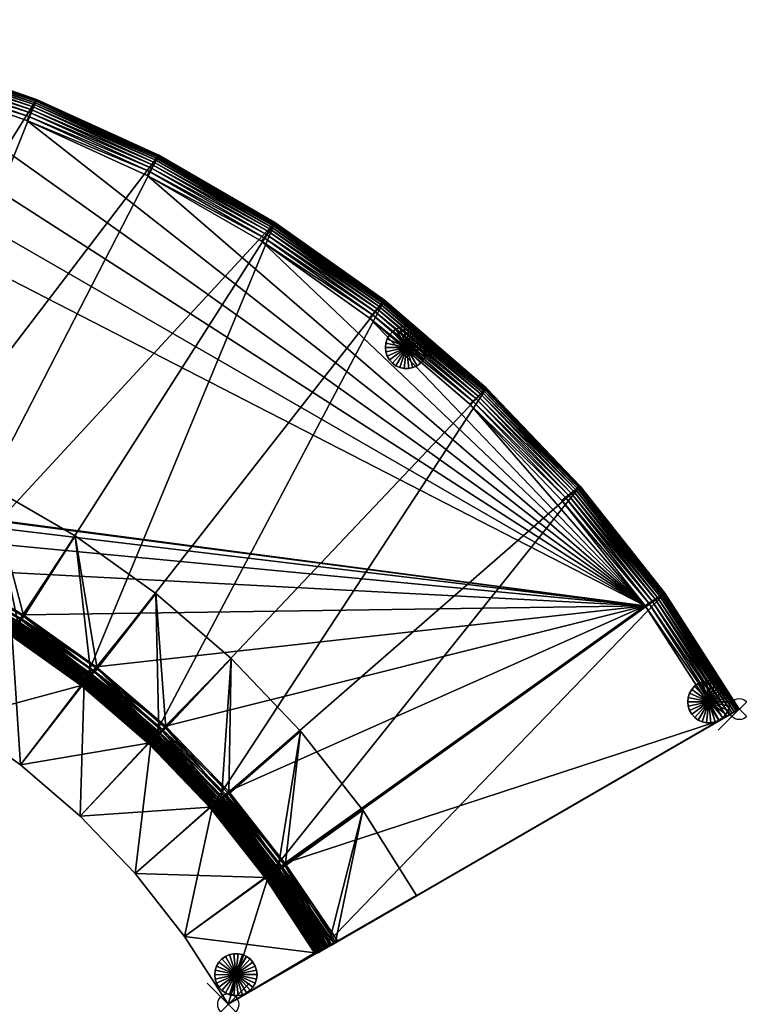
# Model space of a CAD drawing. Header units: inches. Extents: x 0 to 58.6, y -47.8 to 0.
# Tile 2 of 2: x 24.4 to 58.6, y -47.8 to -1.1. Entities that reach past the tile are written whole.
import ezdxf

# ---------------------------------------------------------------- set-up
doc = ezdxf.new("R2010")
doc.units = ezdxf.units.IN
doc.header["$MEASUREMENT"] = 0
doc.header["$PDMODE"] = 35
doc.header["$PDSIZE"] = 1
for name, color, linetype in [('A-FURN-3-NODE', 7, 'Continuous'), ('A-FURN-3-ST', 151, 'Continuous'), ('A-FURN-3-ST-BK', 151, 'Continuous'), ('A-FURN-3-ST-LG', 252, 'Continuous')]:
    doc.layers.add(name, color=color, linetype=linetype)

msp = doc.modelspace()

# ---------------------------------------------------------------- linework, layer by layer
at = {"layer": 'A-FURN-3-NODE'}
for p in [(58.556, -33.807, 0), (34.311, -47.813, 0)]:
    msp.add_point(p, dxfattribs=at)

# ---------------------------------------------------------------- meshes
at = {"layer": 'A-FURN-3-ST'}
mesh = msp.add_polyface(dxfattribs=at)
corners = [(36.526, -10.716, 1.447), (24.023, -30.281, 1.447), (20.393, -28.173, 1.447), (31.013, -7.533, 1.447), (16.599, -26.407, 1.447), (25.219, -4.88, 1.447), (12.627, -25.029, 1.447), (19.183, -2.778, 1.447), (8.539, -24.051, 1.447), (12.942, -1.249, 1.447), (19.183, -2.778, 12.079), (25.219, -4.88, 12.079), (54.09, -28.901, 14.579), (12.681, -2.318, 14.579), (6.377, -1.404, 14.579), (0, -1.101, 14.579), (4.36, -22.323, 14.579), (19.183, -2.778, 13.479), (25.219, -4.88, 13.479), (30.567, -8.305, 14.568), (24.848, -5.69, 14.568), (24.761, -5.88, 14.579), (30.661, -8.143, 14.535), (24.926, -5.52, 14.535), (30.743, -8, 14.48), (24.995, -5.37, 14.48), (30.815, -7.876, 14.403), (25.054, -5.24, 14.403), (30.875, -7.771, 14.304), (25.104, -5.13, 14.304), (18.821, -3.817, 14.579), (18.89, -3.619, 14.568), (18.951, -3.443, 14.535), (19.006, -3.287, 14.48), (19.053, -3.152, 14.403), (19.092, -3.038, 14.304), (19.179, -2.788, 13.688), (25.214, -4.89, 13.688), (19.168, -2.819, 13.875), (25.201, -4.92, 13.875), (19.15, -2.871, 14.04), (25.178, -4.97, 14.04), (19.125, -2.944, 14.183), (25.146, -5.04, 14.183)]
mesh.append_faces([[corners[k] for k in face] for face in [(12, 15, 16)]], dxfattribs={"vtx0": -1, "vtx1": -1, "vtx2": -1})
mesh.append_faces([[corners[k] for k in face] for face in [(0, 1, 2), (3, 2, 4), (5, 4, 6), (7, 6, 8), (12, 13, 14), (12, 14, 15)]], dxfattribs={"vtx0": -1, "vtx2": -1})
mesh.append_faces([[corners[k] for k in face] for face in [(5, 3, 4), (7, 5, 6), (9, 7, 8)]], dxfattribs={"vtx1": -1, "vtx2": -1})
mesh.append_faces([[corners[k] for k in face] for face in [(7, 10, 11), (11, 5, 7), (10, 17, 18), (18, 11, 10), (19, 20, 21), (22, 23, 20), (24, 25, 23), (26, 27, 25), (28, 29, 27), (30, 21, 20), (20, 31, 30), (31, 20, 23), (23, 32, 31), (32, 23, 25), (25, 33, 32), (33, 25, 27), (27, 34, 33), (34, 27, 29), (29, 35, 34), (18, 17, 36), (36, 37, 18), (37, 36, 38), (38, 39, 37), (39, 38, 40), (40, 41, 39), (41, 40, 42), (42, 43, 41), (43, 42, 35), (35, 29, 43)]], dxfattribs={"vtx2": -1})
mesh = msp.add_polyface(dxfattribs=at)
corners = [(41.721, -14.407, 1.447), (46.559, -18.583, 1.447), (30.606, -35.445, 1.447), (27.403, -32.703, 1.447), (36.526, -10.716, 1.447), (24.023, -30.281, 1.447), (31.013, -7.533, 1.447), (20.393, -28.173, 1.447), (36.526, -10.716, 12.079), (41.721, -14.407, 12.079), (54.09, -28.901, 14.579), (30.463, -8.486, 14.579), (24.761, -5.88, 14.579), (18.821, -3.817, 14.579), (12.681, -2.318, 14.579), (12.889, -23.96, 14.579), (16.961, -25.368, 14.579), (20.851, -27.173, 14.579), (24.573, -29.328, 14.579), (36.526, -10.716, 13.479), (41.721, -14.407, 13.479), (35.889, -11.613, 14.579), (41.002, -15.24, 14.579), (41.138, -15.082, 14.568), (36.01, -11.443, 14.568), (41.261, -14.94, 14.535), (36.118, -11.29, 14.535), (41.368, -14.815, 14.48), (36.214, -11.156, 14.48), (41.462, -14.707, 14.403), (36.296, -11.039, 14.403), (41.541, -14.615, 14.304), (36.367, -10.941, 14.304), (30.567, -8.305, 14.568), (30.661, -8.143, 14.535), (30.743, -8, 14.48), (36.519, -10.725, 13.688), (41.713, -14.415, 13.688), (36.5, -10.752, 13.875), (41.692, -14.44, 13.875), (36.468, -10.797, 14.04), (41.656, -14.482, 14.04), (36.424, -10.86, 14.183), (41.606, -14.54, 14.183)]
mesh.append_faces([[corners[k] for k in face] for face in [(0, 2, 3), (4, 3, 5), (10, 11, 12), (10, 12, 13), (10, 13, 14), (10, 15, 16), (10, 16, 17), (10, 17, 18)]], dxfattribs={"vtx0": -1, "vtx2": -1})
mesh.append_faces([[corners[k] for k in face] for face in [(0, 1, 2), (4, 0, 3), (6, 4, 7)]], dxfattribs={"vtx1": -1, "vtx2": -1})
mesh.append_faces([[corners[k] for k in face] for face in [(4, 8, 9), (9, 0, 4), (8, 19, 20), (21, 22, 23), (23, 24, 21), (24, 23, 25), (25, 26, 24), (26, 25, 27), (27, 28, 26), (28, 27, 29), (29, 30, 28), (30, 29, 31), (31, 32, 30), (11, 21, 24), (33, 24, 26), (34, 26, 28), (35, 28, 30), (20, 19, 36), (36, 37, 20), (37, 36, 38), (38, 39, 37), (39, 38, 40), (40, 41, 39), (41, 40, 42), (42, 43, 41), (43, 42, 32), (32, 31, 43)]], dxfattribs={"vtx2": -1})
mesh = msp.add_polyface(dxfattribs=at)
corners = [(25.219, -4.88, 1.447), (25.219, -4.88, 12.079), (31.013, -7.533, 12.079), (31.013, -7.533, 1.447), (36.526, -10.716, 12.079), (36.526, -10.716, 1.447), (31.013, -7.533, 13.479), (36.526, -10.716, 13.479), (25.219, -4.88, 13.479), (36.01, -11.443, 14.568), (30.567, -8.305, 14.568), (30.463, -8.486, 14.579), (36.118, -11.29, 14.535), (30.661, -8.143, 14.535), (36.214, -11.156, 14.48), (30.743, -8, 14.48), (36.296, -11.039, 14.403), (30.815, -7.876, 14.403), (36.367, -10.941, 14.304), (30.875, -7.771, 14.304), (24.761, -5.88, 14.579), (24.848, -5.69, 14.568), (24.926, -5.52, 14.535), (24.995, -5.37, 14.48), (25.054, -5.24, 14.403), (31.007, -7.543, 13.688), (36.519, -10.725, 13.688), (30.991, -7.571, 13.875), (36.5, -10.752, 13.875), (30.963, -7.619, 14.04), (36.468, -10.797, 14.04), (30.925, -7.686, 14.183), (36.424, -10.86, 14.183), (25.214, -4.89, 13.688), (25.201, -4.92, 13.875), (25.178, -4.97, 14.04), (25.146, -5.04, 14.183), (25.104, -5.13, 14.304)]
mesh.append_faces([[corners[k] for k in face] for face in [(0, 1, 2), (2, 3, 0), (3, 2, 4), (4, 5, 3), (2, 6, 7), (7, 4, 2), (1, 8, 6), (6, 2, 1), (9, 10, 11), (12, 13, 10), (14, 15, 13), (16, 17, 15), (17, 16, 18), (18, 19, 17), (20, 11, 10), (21, 10, 13), (22, 13, 15), (23, 15, 17), (24, 17, 19), (7, 6, 25), (25, 26, 7), (26, 25, 27), (27, 28, 26), (28, 27, 29), (29, 30, 28), (30, 29, 31), (31, 32, 30), (32, 31, 19), (19, 18, 32), (6, 8, 33), (33, 25, 6), (25, 33, 34), (34, 27, 25), (27, 34, 35), (35, 29, 27), (29, 35, 36), (36, 31, 29), (31, 36, 37), (37, 19, 31)]], dxfattribs={"vtx2": -1})
mesh = msp.add_polyface(dxfattribs=at)
corners = [(46.559, -18.583, 1.447), (46.559, -18.583, 12.079), (51.003, -23.224, 12.079), (41.721, -14.407, 1.447), (41.721, -14.407, 12.079), (54.09, -28.901, 14.579), (41.002, -15.24, 14.579), (35.889, -11.613, 14.579), (30.463, -8.486, 14.579), (46.559, -18.583, 13.479), (51.003, -23.224, 13.479), (41.721, -14.407, 13.479), (36.526, -10.716, 12.079), (50.304, -23.776, 14.568), (45.916, -19.2, 14.568), (45.765, -19.344, 14.579), (50.451, -23.66, 14.535), (46.051, -19.07, 14.535), (50.58, -23.558, 14.48), (46.17, -18.956, 14.48), (50.692, -23.469, 14.403), (46.273, -18.857, 14.403), (50.787, -23.394, 14.304), (46.361, -18.774, 14.304), (41.138, -15.082, 14.568), (41.261, -14.94, 14.535), (41.368, -14.815, 14.48), (41.462, -14.707, 14.403), (41.541, -14.615, 14.304), (46.551, -18.591, 13.688), (50.995, -23.23, 13.688), (46.527, -18.614, 13.875), (50.969, -23.251, 13.875), (46.488, -18.652, 14.04), (50.925, -23.285, 14.04), (46.432, -18.705, 14.183), (50.865, -23.333, 14.183), (41.713, -14.415, 13.688), (41.692, -14.44, 13.875), (41.656, -14.482, 14.04), (41.606, -14.54, 14.183)]
mesh.append_faces([[corners[k] for k in face] for face in [(5, 6, 7), (5, 7, 8)]], dxfattribs={"vtx0": -1, "vtx2": -1})
mesh.append_faces([[corners[k] for k in face] for face in [(0, 1, 2), (3, 4, 1), (1, 0, 3), (1, 9, 10), (4, 11, 9), (9, 1, 4), (11, 4, 12), (13, 14, 15), (16, 17, 14), (18, 19, 17), (20, 21, 19), (22, 23, 21), (6, 15, 14), (14, 24, 6), (24, 14, 17), (17, 25, 24), (25, 17, 19), (19, 26, 25), (26, 19, 21), (21, 27, 26), (27, 21, 23), (23, 28, 27), (10, 9, 29), (30, 29, 31), (32, 31, 33), (34, 33, 35), (36, 35, 23), (9, 11, 37), (37, 29, 9), (29, 37, 38), (38, 31, 29), (31, 38, 39), (39, 33, 31), (33, 39, 40), (40, 35, 33), (35, 40, 28), (28, 23, 35)]], dxfattribs={"vtx2": -1})
mesh = msp.add_polyface(dxfattribs=at)
corners = [(46.559, -18.583, 1.447), (51.003, -23.224, 1.447), (33.529, -38.458, 1.447), (51.003, -23.224, 12.079), (55.015, -28.306, 12.079), (55.015, -28.306, 1.447), (54.09, -28.901, 14.579), (50.14, -23.905, 14.579), (45.765, -19.344, 14.579), (41.002, -15.24, 14.579), (51.003, -23.224, 13.479), (55.015, -28.306, 13.479), (46.559, -18.583, 12.079), (54.266, -28.788, 14.568), (50.304, -23.776, 14.568), (54.423, -28.687, 14.535), (50.451, -23.66, 14.535), (54.562, -28.597, 14.48), (50.58, -23.558, 14.48), (54.682, -28.52, 14.403), (50.692, -23.469, 14.403), (54.784, -28.454, 14.304), (50.787, -23.394, 14.304), (45.916, -19.2, 14.568), (46.051, -19.07, 14.535), (46.17, -18.956, 14.48), (46.273, -18.857, 14.403), (50.995, -23.23, 13.688), (55.006, -28.312, 13.688), (50.969, -23.251, 13.875), (54.978, -28.329, 13.875), (50.925, -23.285, 14.04), (54.932, -28.359, 14.04), (50.865, -23.333, 14.183), (54.867, -28.401, 14.183), (46.551, -18.591, 13.688), (46.527, -18.614, 13.875), (46.488, -18.652, 14.04), (46.432, -18.705, 14.183), (46.361, -18.774, 14.304)]
mesh.append_faces([[corners[k] for k in face] for face in [(6, 8, 9)]], dxfattribs={"vtx0": -1, "vtx2": -1})
mesh.append_faces([[corners[k] for k in face] for face in [(0, 1, 2)]], dxfattribs={"vtx1": -1, "vtx2": -1})
mesh.append_faces([[corners[k] for k in face] for face in [(1, 3, 4), (4, 5, 1), (3, 1, 0), (6, 7, 8), (3, 10, 11), (11, 4, 3), (10, 3, 12), (7, 6, 13), (13, 14, 7), (14, 13, 15), (15, 16, 14), (16, 15, 17), (17, 18, 16), (18, 17, 19), (19, 20, 18), (20, 19, 21), (21, 22, 20), (8, 7, 14), (23, 14, 16), (24, 16, 18), (25, 18, 20), (26, 20, 22), (11, 10, 27), (27, 28, 11), (28, 27, 29), (29, 30, 28), (30, 29, 31), (31, 32, 30), (32, 31, 33), (33, 34, 32), (34, 33, 22), (22, 21, 34), (35, 27, 10), (36, 29, 27), (37, 31, 29), (38, 33, 31), (39, 22, 33)]], dxfattribs={"vtx2": -1})
mesh = msp.add_polyface(dxfattribs=at)
corners = [(46.559, -18.583, 1.447), (33.529, -38.458, 1.447), (30.606, -35.445, 1.447), (30.606, -35.445, 12.079), (27.403, -32.703, 12.079), (27.403, -32.703, 1.447), (54.09, -28.901, 14.579), (24.573, -29.328, 14.579), (28.041, -31.806, 14.579), (30.606, -35.445, 13.479), (27.403, -32.703, 13.479), (33.529, -38.458, 12.079), (31.325, -34.613, 14.579), (27.919, -31.977, 14.568), (31.189, -34.771, 14.568), (27.811, -32.129, 14.535), (31.066, -34.912, 14.535), (27.716, -32.264, 14.48), (30.959, -35.037, 14.48), (27.633, -32.38, 14.403), (30.865, -35.146, 14.403), (27.563, -32.479, 14.304), (30.786, -35.237, 14.304), (34.323, -37.697, 14.579), (34.172, -37.842, 14.568), (34.037, -37.971, 14.535), (33.918, -38.085, 14.48), (33.815, -38.184, 14.403), (30.614, -35.437, 13.688), (27.41, -32.694, 13.688), (30.635, -35.412, 13.875), (27.429, -32.667, 13.875), (30.671, -35.37, 14.04), (27.461, -32.622, 14.04), (30.721, -35.312, 14.183), (27.505, -32.56, 14.183), (33.537, -38.45, 13.688), (33.561, -38.428, 13.875), (33.6, -38.39, 14.04), (33.656, -38.336, 14.183), (33.727, -38.268, 14.304)]
mesh.append_faces([[corners[k] for k in face] for face in [(0, 1, 2), (6, 7, 8)]], dxfattribs={"vtx0": -1, "vtx2": -1})
mesh.append_faces([[corners[k] for k in face] for face in [(3, 2, 1), (2, 3, 4), (4, 5, 2), (3, 9, 10), (10, 4, 3), (9, 3, 11), (12, 8, 13), (13, 14, 12), (14, 13, 15), (15, 16, 14), (16, 15, 17), (17, 18, 16), (18, 17, 19), (19, 20, 18), (20, 19, 21), (21, 22, 20), (23, 12, 14), (14, 24, 23), (24, 14, 16), (25, 16, 18), (26, 18, 20), (27, 20, 22), (10, 9, 28), (28, 29, 10), (29, 28, 30), (30, 31, 29), (31, 30, 32), (32, 33, 31), (33, 32, 34), (34, 35, 33), (35, 34, 22), (22, 21, 35), (36, 28, 9), (37, 30, 28), (38, 32, 30), (39, 34, 32), (40, 22, 34)]], dxfattribs={"vtx2": -1})
mesh = msp.add_polyface(dxfattribs=at)
corners = [(27.403, -32.703, 1.447), (27.403, -32.703, 12.079), (24.023, -30.281, 12.079), (24.023, -30.281, 1.447), (20.393, -28.173, 12.079), (54.09, -28.901, 14.579), (4.36, -22.323, 14.579), (8.698, -22.962, 14.579), (12.889, -23.96, 14.579), (24.023, -30.281, 13.479), (20.393, -28.173, 13.479), (27.403, -32.703, 13.479), (24.573, -29.328, 14.579), (20.851, -27.173, 14.579), (20.764, -27.363, 14.568), (24.469, -29.509, 14.568), (20.687, -27.533, 14.535), (24.375, -29.671, 14.535), (20.618, -27.683, 14.48), (24.293, -29.814, 14.48), (20.558, -27.813, 14.403), (24.221, -29.938, 14.403), (20.508, -27.923, 14.304), (24.161, -30.043, 14.304), (28.041, -31.806, 14.579), (27.919, -31.977, 14.568), (27.811, -32.129, 14.535), (27.716, -32.264, 14.48), (27.633, -32.38, 14.403), (27.563, -32.479, 14.304), (24.029, -30.271, 13.688), (20.398, -28.163, 13.688), (24.045, -30.243, 13.875), (20.412, -28.133, 13.875), (24.073, -30.195, 14.04), (20.435, -28.083, 14.04), (24.111, -30.128, 14.183), (20.467, -28.013, 14.183), (27.41, -32.694, 13.688), (27.429, -32.667, 13.875), (27.461, -32.622, 14.04), (27.505, -32.56, 14.183)]
mesh.append_faces([[corners[k] for k in face] for face in [(5, 6, 7), (5, 7, 8)]], dxfattribs={"vtx0": -1, "vtx2": -1})
mesh.append_faces([[corners[k] for k in face] for face in [(0, 1, 2), (2, 3, 0), (3, 2, 4), (2, 9, 10), (1, 11, 9), (9, 2, 1), (12, 13, 14), (14, 15, 12), (16, 17, 15), (18, 19, 17), (20, 21, 19), (22, 23, 21), (24, 12, 15), (15, 25, 24), (25, 15, 17), (17, 26, 25), (26, 17, 19), (19, 27, 26), (27, 19, 21), (21, 28, 27), (28, 21, 23), (23, 29, 28), (10, 9, 30), (31, 30, 32), (33, 32, 34), (35, 34, 36), (37, 36, 23), (9, 11, 38), (38, 30, 9), (30, 38, 39), (39, 32, 30), (32, 39, 40), (40, 34, 32), (34, 40, 41), (41, 36, 34), (36, 41, 29), (29, 23, 36)]], dxfattribs={"vtx2": -1})
mesh = msp.add_polyface(dxfattribs=at)
corners = [(55.015, -28.306, 1.447), (38.562, -45.37, 1.447), (36.139, -41.805, 1.447), (51.003, -23.224, 1.447), (33.529, -38.458, 1.447), (38.562, -45.37, 12.079), (58.556, -33.807, 1.447), (36.139, -41.805, 12.079), (54.09, -28.901, 14.579), (28.041, -31.806, 14.579), (31.325, -34.613, 14.579), (34.323, -37.697, 14.579), (37.002, -41.124, 14.579), (57.602, -34.358, 14.579), (39.516, -44.819, 14.579), (39.335, -44.924, 14.568), (39.173, -45.017, 14.535), (57.784, -34.253, 14.568), (39.03, -45.1, 14.48), (38.906, -45.172, 14.403), (38.801, -45.232, 14.304), (38.715, -45.282, 14.183), (38.648, -45.32, 14.04), (38.6, -45.348, 13.875), (38.572, -45.364, 13.688), (38.562, -45.37, 13.479), (58.318, -33.945, 14.304), (58.556, -33.807, 12.079), (36.139, -41.805, 13.479), (36.838, -41.253, 14.568), (36.691, -41.369, 14.535), (36.562, -41.471, 14.48), (36.449, -41.56, 14.403), (36.355, -41.635, 14.304), (36.147, -41.798, 13.688), (36.173, -41.778, 13.875), (36.216, -41.744, 14.04), (36.277, -41.696, 14.183)]
mesh.append_faces([[corners[k] for k in face] for face in [(13, 12, 14)]], dxfattribs={"vtx0": -1})
mesh.append_faces([[corners[k] for k in face] for face in [(17, 14, 16), (16, 19, 21), (21, 23, 25), (16, 21, 25), (26, 16, 25)]], dxfattribs={"vtx0": -1, "vtx1": -1, "vtx2": -1})
mesh.append_faces([[corners[k] for k in face] for face in [(0, 1, 2), (3, 2, 4), (8, 9, 10), (8, 10, 11), (8, 11, 12)]], dxfattribs={"vtx0": -1, "vtx2": -1})
mesh.append_faces([[corners[k] for k in face] for face in [(5, 27, 25)]], dxfattribs={"vtx1": -1})
mesh.append_faces([[corners[k] for k in face] for face in [(5, 1, 6), (1, 5, 7), (14, 15, 16), (16, 18, 19), (19, 20, 21), (21, 22, 23), (23, 24, 25), (5, 25, 28), (14, 12, 29), (29, 15, 14), (15, 29, 30), (30, 16, 15), (16, 30, 31), (31, 18, 16), (18, 31, 32), (32, 19, 18), (19, 32, 33), (33, 20, 19), (28, 25, 24), (34, 24, 23), (23, 35, 34), (35, 23, 22), (22, 36, 35), (36, 22, 21), (21, 37, 36), (37, 21, 20), (20, 33, 37)]], dxfattribs={"vtx2": -1})
mesh = msp.add_polyface(dxfattribs=at)
corners = [(55.015, -28.306, 1.447), (58.556, -33.807, 1.447), (38.562, -45.37, 1.447), (51.003, -23.224, 1.447), (36.139, -41.805, 1.447), (58.556, -33.807, 12.079), (38.562, -45.37, 12.079), (55.015, -28.306, 12.079), (57.602, -34.358, 14.579), (54.09, -28.901, 14.579), (37.002, -41.124, 14.579), (58.556, -33.807, 13.479), (58.547, -33.813, 13.688), (58.518, -33.829, 13.875), (58.47, -33.857, 14.04), (58.403, -33.895, 14.183), (58.318, -33.945, 14.304), (58.213, -34.006, 14.403), (58.089, -34.077, 14.48), (57.946, -34.16, 14.535), (57.784, -34.253, 14.568), (39.516, -44.819, 14.579), (39.173, -45.017, 14.535), (38.562, -45.37, 13.479), (55.015, -28.306, 13.479), (54.266, -28.788, 14.568), (54.423, -28.687, 14.535), (54.562, -28.597, 14.48), (54.682, -28.52, 14.403), (54.784, -28.454, 14.304), (55.006, -28.312, 13.688), (54.978, -28.329, 13.875), (54.932, -28.359, 14.04), (54.867, -28.401, 14.183)]
mesh.append_faces([[corners[k] for k in face] for face in [(12, 14, 16), (16, 18, 20), (16, 20, 22), (12, 16, 23), (5, 12, 23)]], dxfattribs={"vtx0": -1, "vtx1": -1, "vtx2": -1})
mesh.append_faces([[corners[k] for k in face] for face in [(3, 0, 4), (8, 9, 10)]], dxfattribs={"vtx1": -1, "vtx2": -1})
mesh.append_faces([[corners[k] for k in face] for face in [(0, 1, 2), (1, 5, 6), (0, 7, 5), (5, 1, 0), (5, 11, 12), (12, 13, 14), (14, 15, 16), (16, 17, 18), (18, 19, 20), (20, 8, 21), (7, 24, 11), (11, 5, 7), (9, 8, 20), (20, 25, 9), (25, 20, 19), (19, 26, 25), (26, 19, 18), (18, 27, 26), (27, 18, 17), (17, 28, 27), (28, 17, 16), (16, 29, 28), (11, 24, 30), (30, 12, 11), (12, 30, 31), (31, 13, 12), (13, 31, 32), (32, 14, 13), (14, 32, 33), (33, 15, 14), (15, 33, 29), (29, 16, 15)]], dxfattribs={"vtx2": -1})
mesh = msp.add_polyface(dxfattribs=at)
corners = [(20.393, -28.173, 1.447), (20.393, -28.173, 12.079), (16.599, -26.407, 12.079), (16.599, -26.407, 1.447), (24.023, -30.281, 1.447), (20.393, -28.173, 13.479), (16.599, -26.407, 13.479), (24.023, -30.281, 12.079), (12.839, -24.163, 14.568), (16.892, -25.566, 14.568), (16.961, -25.368, 14.579), (12.795, -24.345, 14.535), (16.831, -25.742, 14.535), (12.756, -24.505, 14.48), (16.776, -25.898, 14.48), (12.722, -24.644, 14.403), (16.729, -26.033, 14.403), (20.851, -27.173, 14.579), (20.764, -27.363, 14.568), (20.687, -27.533, 14.535), (20.618, -27.683, 14.48), (20.558, -27.813, 14.403), (16.69, -26.147, 14.304), (20.508, -27.923, 14.304), (24.469, -29.509, 14.568), (24.375, -29.671, 14.535), (24.293, -29.814, 14.48), (24.221, -29.938, 14.403), (20.398, -28.163, 13.688), (16.603, -26.397, 13.688), (20.412, -28.133, 13.875), (16.614, -26.366, 13.875), (20.435, -28.083, 14.04), (16.632, -26.314, 14.04), (20.467, -28.013, 14.183), (16.657, -26.241, 14.183), (24.029, -30.271, 13.688), (24.045, -30.243, 13.875), (24.073, -30.195, 14.04), (24.111, -30.128, 14.183), (24.161, -30.043, 14.304)]
mesh.append_faces([[corners[k] for k in face] for face in [(0, 1, 2), (2, 3, 0), (1, 0, 4), (1, 5, 6), (6, 2, 1), (5, 1, 7), (8, 9, 10), (11, 12, 9), (13, 14, 12), (15, 16, 14), (17, 10, 9), (9, 18, 17), (18, 9, 12), (12, 19, 18), (19, 12, 14), (14, 20, 19), (20, 14, 16), (16, 21, 20), (21, 16, 22), (22, 23, 21), (24, 18, 19), (25, 19, 20), (26, 20, 21), (27, 21, 23), (6, 5, 28), (28, 29, 6), (29, 28, 30), (30, 31, 29), (31, 30, 32), (32, 33, 31), (33, 32, 34), (34, 35, 33), (35, 34, 23), (23, 22, 35), (36, 28, 5), (37, 30, 28), (38, 32, 30), (39, 34, 32), (40, 23, 34)]], dxfattribs={"vtx2": -1})
mesh = msp.add_polyface(dxfattribs=at)
corners = [(36.139, -41.805, 12.079), (36.139, -41.805, 1.447), (38.562, -45.37, 1.447), (33.529, -38.458, 12.079), (33.529, -38.458, 1.447), (30.606, -35.445, 12.079), (33.529, -38.458, 13.479), (30.606, -35.445, 13.479), (36.139, -41.805, 13.479), (38.562, -45.37, 12.079), (31.066, -34.912, 14.535), (34.037, -37.971, 14.535), (34.172, -37.842, 14.568), (30.959, -35.037, 14.48), (33.918, -38.085, 14.48), (30.865, -35.146, 14.403), (33.815, -38.184, 14.403), (30.786, -35.237, 14.304), (33.727, -38.268, 14.304), (37.002, -41.124, 14.579), (34.323, -37.697, 14.579), (36.838, -41.253, 14.568), (36.691, -41.369, 14.535), (36.562, -41.471, 14.48), (36.449, -41.56, 14.403), (36.355, -41.635, 14.304), (33.537, -38.45, 13.688), (30.614, -35.437, 13.688), (33.561, -38.428, 13.875), (30.635, -35.412, 13.875), (33.6, -38.39, 14.04), (30.671, -35.37, 14.04), (33.656, -38.336, 14.183), (30.721, -35.312, 14.183), (36.147, -41.798, 13.688), (36.173, -41.778, 13.875), (36.216, -41.744, 14.04), (36.277, -41.696, 14.183), (38.572, -45.364, 13.688)]
mesh.append_faces([[corners[k] for k in face] for face in [(0, 1, 2), (1, 0, 3), (3, 4, 1), (4, 3, 5), (3, 6, 7), (0, 8, 6), (6, 3, 0), (8, 0, 9), (10, 11, 12), (13, 14, 11), (15, 16, 14), (17, 18, 16), (19, 20, 12), (12, 21, 19), (21, 12, 11), (11, 22, 21), (22, 11, 14), (14, 23, 22), (23, 14, 16), (16, 24, 23), (24, 16, 18), (18, 25, 24), (7, 6, 26), (27, 26, 28), (29, 28, 30), (31, 30, 32), (33, 32, 18), (6, 8, 34), (34, 26, 6), (26, 34, 35), (35, 28, 26), (28, 35, 36), (36, 30, 28), (30, 36, 37), (37, 32, 30), (32, 37, 25), (25, 18, 32), (38, 34, 8)]], dxfattribs={"vtx2": -1})
at = {"layer": 'A-FURN-3-ST-BK'}
mesh = msp.add_polyface(dxfattribs=at)
corners = [(22.973, -23.233, 14.774), (27.044, -25.59, 14.774), (24.611, -29.407, 14.774), (20.908, -27.262, 14.774), (24.333, -29.697, 27.954), (20.659, -27.577, 27.954), (24.287, -29.767, 28.117), (24.221, -29.867, 28.255), (20.62, -27.651, 28.117), (24.138, -29.992, 28.36), (20.564, -27.756, 28.255), (24.044, -30.135, 28.425), (20.493, -27.889, 28.36), (20.358, -28.214, 13.674), (23.973, -30.303, 13.674), (23.927, -30.269, 1.447), (28.098, -31.893, 14.774), (27.795, -32.156, 27.954), (27.742, -32.221, 28.117), (27.667, -32.314, 28.255), (27.573, -32.431, 28.36), (27.466, -32.564, 28.425), (24.449, -36.445, 28.447), (21.406, -34.282, 28.447), (24.449, -36.445, 1.447), (21.406, -34.282, 1.447), (27.337, -32.687, 1.447), (27.379, -32.725, 13.674), (27.283, -38.892, 28.447), (24.489, -29.577, 14.763), (20.804, -27.443, 14.763), (24.381, -29.73, 14.73), (20.71, -27.605, 14.73), (24.285, -29.864, 14.675), (20.628, -27.747, 14.675), (24.202, -29.98, 14.598), (20.556, -27.871, 14.598), (24.132, -30.079, 14.499), (20.363, -28.204, 13.883), (23.979, -30.294, 13.883), (20.38, -28.176, 14.07), (23.998, -30.267, 14.07), (20.407, -28.128, 14.235), (24.03, -30.222, 14.235), (20.446, -28.062, 14.378), (24.075, -30.16, 14.378), (20.495, -27.976, 14.499), (27.962, -32.051, 14.763), (27.84, -32.193, 14.73), (27.732, -32.317, 14.675), (27.638, -32.426, 14.598), (27.559, -32.517, 14.499), (27.386, -32.717, 13.883), (27.408, -32.692, 14.07), (27.444, -32.65, 14.235), (27.494, -32.592, 14.378)]
mesh.append_faces([[corners[k] for k in face] for face in [(0, 1, 2), (2, 3, 0), (4, 1, 0), (0, 5, 4), (6, 4, 5), (7, 6, 8), (9, 7, 10), (11, 9, 12), (13, 14, 15), (16, 2, 1), (1, 4, 17), (18, 17, 4), (4, 6, 18), (19, 18, 6), (6, 7, 19), (20, 19, 7), (7, 9, 20), (21, 20, 9), (9, 11, 21), (22, 21, 11), (11, 23, 22), (24, 22, 23), (23, 25, 24), (26, 24, 25), (25, 15, 26), (14, 27, 26), (26, 15, 14), (21, 22, 28), (3, 2, 29), (29, 30, 3), (30, 29, 31), (32, 31, 33), (34, 33, 35), (36, 35, 37), (38, 39, 14), (40, 41, 39), (42, 43, 41), (44, 45, 43), (46, 37, 45), (2, 16, 47), (47, 29, 2), (29, 47, 48), (48, 31, 29), (31, 48, 49), (49, 33, 31), (33, 49, 50), (50, 35, 33), (35, 50, 51), (51, 37, 35), (27, 14, 39), (39, 52, 27), (52, 39, 41), (41, 53, 52), (53, 41, 43), (43, 54, 53), (54, 43, 45), (45, 55, 54), (55, 45, 37), (37, 51, 55)]], dxfattribs={"vtx2": -1})
mesh = msp.add_polyface(dxfattribs=at)
corners = [(27.044, -25.59, 14.774), (30.881, -28.322, 14.774), (28.098, -31.893, 14.774), (27.795, -32.156, 27.954), (34.454, -31.414, 14.774), (31.347, -34.706, 14.774), (31.019, -34.939, 27.954), (30.961, -34.998, 28.117), (27.742, -32.221, 28.117), (30.877, -35.084, 28.255), (27.667, -32.314, 28.255), (30.773, -35.192, 28.36), (27.573, -32.431, 28.36), (30.654, -35.314, 28.425), (27.466, -32.564, 28.425), (27.283, -38.892, 28.447), (30.513, -35.424, 1.447), (27.283, -38.892, 1.447), (24.449, -36.445, 1.447), (27.337, -32.687, 1.447), (27.379, -32.725, 13.674), (30.552, -35.466, 13.674), (37.736, -34.848, 14.774), (34.33, -37.83, 14.774), (33.982, -38.031, 27.954), (33.918, -38.085, 28.117), (33.827, -38.162, 28.255), (33.712, -38.259, 28.36), (33.582, -38.37, 28.425), (33.432, -38.466, 1.447), (31.196, -34.85, 14.763), (27.962, -32.051, 14.763), (31.061, -34.98, 14.73), (27.84, -32.193, 14.73), (30.942, -35.094, 14.675), (27.732, -32.317, 14.675), (30.838, -35.192, 14.598), (27.638, -32.426, 14.598), (30.751, -35.276, 14.499), (27.559, -32.517, 14.499), (27.386, -32.717, 13.883), (30.56, -35.458, 13.883), (27.408, -32.692, 14.07), (30.584, -35.435, 14.07), (27.444, -32.65, 14.235), (30.624, -35.398, 14.235), (27.494, -32.592, 14.378), (30.679, -35.344, 14.378), (34.166, -37.96, 14.763), (34.019, -38.076, 14.73), (33.89, -38.178, 14.675), (33.777, -38.266, 14.598), (33.682, -38.341, 14.499), (33.466, -38.511, 13.674), (33.475, -38.504, 13.883), (33.501, -38.484, 14.07), (33.544, -38.45, 14.235), (33.605, -38.402, 14.378)]
mesh.append_faces([[corners[k] for k in face] for face in [(0, 1, 2), (3, 1, 0), (1, 4, 5), (5, 2, 1), (6, 4, 1), (1, 3, 6), (7, 6, 3), (3, 8, 7), (9, 7, 8), (8, 10, 9), (11, 9, 10), (10, 12, 11), (13, 11, 12), (12, 14, 13), (15, 13, 14), (16, 17, 18), (18, 19, 16), (20, 21, 16), (16, 19, 20), (4, 22, 23), (23, 5, 4), (24, 22, 4), (4, 6, 24), (6, 7, 25), (7, 9, 26), (9, 11, 27), (11, 13, 28), (29, 16, 21), (2, 5, 30), (30, 31, 2), (31, 30, 32), (32, 33, 31), (33, 32, 34), (34, 35, 33), (35, 34, 36), (36, 37, 35), (37, 36, 38), (38, 39, 37), (21, 20, 40), (40, 41, 21), (41, 40, 42), (42, 43, 41), (43, 42, 44), (44, 45, 43), (45, 44, 46), (46, 47, 45), (47, 46, 39), (39, 38, 47), (5, 23, 48), (48, 30, 5), (30, 48, 49), (49, 32, 30), (50, 34, 32), (51, 36, 34), (52, 38, 36), (53, 21, 41), (54, 41, 43), (55, 43, 45), (56, 45, 47), (57, 47, 38)]], dxfattribs={"vtx2": -1})
mesh = msp.add_polyface(dxfattribs=at)
corners = [(27.283, -38.892, 1.447), (27.283, -38.892, 28.447), (24.449, -36.445, 28.447), (24.449, -36.445, 1.447), (33.918, -38.085, 28.117), (33.982, -38.031, 27.954), (31.019, -34.939, 27.954), (33.827, -38.162, 28.255), (30.961, -34.998, 28.117), (33.712, -38.259, 28.36), (30.877, -35.084, 28.255), (33.582, -38.37, 28.425), (30.773, -35.192, 28.36), (29.886, -41.611, 28.447), (30.654, -35.314, 28.425), (29.886, -41.611, 1.447), (33.432, -38.466, 1.447), (30.513, -35.424, 1.447), (30.552, -35.466, 13.674), (33.466, -38.511, 13.674), (36.587, -41.465, 28.117), (36.489, -41.533, 28.255), (36.366, -41.619, 28.36), (36.225, -41.716, 28.425), (32.236, -44.589, 28.447), (32.236, -44.589, 1.447), (36.067, -41.798, 1.447), (36.097, -41.846, 13.674), (34.311, -47.813, 28.447), (34.311, -47.813, 1.447), (38.41, -45.368, 1.447), (38.445, -45.409, 13.883), (31.061, -34.98, 14.73), (34.019, -38.076, 14.73), (33.89, -38.178, 14.675), (30.942, -35.094, 14.675), (33.777, -38.266, 14.598), (30.838, -35.192, 14.598), (33.682, -38.341, 14.499), (30.56, -35.458, 13.883), (33.475, -38.504, 13.883), (30.584, -35.435, 14.07), (33.501, -38.484, 14.07), (30.624, -35.398, 14.235), (33.544, -38.45, 14.235), (30.679, -35.344, 14.378), (33.605, -38.402, 14.378), (30.751, -35.276, 14.499), (36.842, -41.358, 14.763), (34.166, -37.96, 14.763), (34.33, -37.83, 14.774), (36.686, -41.461, 14.73), (36.548, -41.551, 14.675), (36.428, -41.629, 14.598), (36.327, -41.696, 14.499), (36.106, -41.84, 13.883), (36.134, -41.822, 14.07), (36.18, -41.792, 14.235), (36.244, -41.75, 14.378)]
mesh.append_faces([[corners[k] for k in face] for face in [(28, 29, 31)]], dxfattribs={"vtx1": -1, "vtx2": -1})
mesh.append_faces([[corners[k] for k in face] for face in [(0, 1, 2), (2, 3, 0), (4, 5, 6), (7, 4, 8), (9, 7, 10), (11, 9, 12), (13, 11, 14), (14, 1, 13), (15, 13, 1), (1, 0, 15), (16, 15, 0), (0, 17, 16), (18, 19, 16), (5, 4, 20), (21, 20, 4), (4, 7, 21), (22, 21, 7), (7, 9, 22), (23, 22, 9), (9, 11, 23), (24, 23, 11), (11, 13, 24), (25, 24, 13), (13, 15, 25), (26, 25, 15), (15, 16, 26), (19, 27, 26), (26, 16, 19), (23, 24, 28), (29, 28, 24), (24, 25, 29), (30, 29, 25), (25, 26, 30), (32, 33, 34), (35, 34, 36), (37, 36, 38), (39, 40, 19), (41, 42, 40), (43, 44, 42), (45, 46, 44), (47, 38, 46), (48, 49, 50), (51, 33, 49), (52, 34, 33), (34, 52, 53), (53, 36, 34), (36, 53, 54), (54, 38, 36), (27, 19, 40), (40, 55, 27), (55, 40, 42), (42, 56, 55), (56, 42, 44), (44, 57, 56), (57, 44, 46), (46, 58, 57), (58, 46, 38), (38, 54, 58)]], dxfattribs={"vtx2": -1})
mesh = msp.add_polyface(dxfattribs=at)
corners = [(37.736, -34.848, 14.774), (40.698, -38.609, 14.774), (37.017, -41.244, 14.774), (34.33, -37.83, 14.774), (36.656, -41.417, 27.954), (33.982, -38.031, 27.954), (36.587, -41.465, 28.117), (43.239, -42.65, 14.774), (39.392, -44.868, 14.774), (39.048, -45.07, 27.954), (38.967, -45.117, 28.117), (38.867, -45.171, 28.255), (36.489, -41.533, 28.255), (38.731, -45.251, 28.36), (36.366, -41.619, 28.36), (38.594, -45.332, 28.425), (36.225, -41.716, 28.425), (34.311, -47.813, 28.447), (36.097, -41.846, 13.674), (38.436, -45.414, 13.674), (38.41, -45.368, 1.447), (36.067, -41.798, 1.447), (34.311, -47.813, 1.447), (38.445, -45.409, 13.883), (38.475, -45.393, 14.07), (38.523, -45.367, 14.235), (38.59, -45.329, 14.378), (38.676, -45.279, 14.499), (38.781, -45.219, 14.598), (38.905, -45.148, 14.675), (39.049, -45.066, 14.73), (39.211, -44.972, 14.763), (36.842, -41.358, 14.763), (34.166, -37.96, 14.763), (36.686, -41.461, 14.73), (34.019, -38.076, 14.73), (36.548, -41.551, 14.675), (36.428, -41.629, 14.598), (36.327, -41.696, 14.499), (36.106, -41.84, 13.883), (36.134, -41.822, 14.07), (36.18, -41.792, 14.235), (36.244, -41.75, 14.378)]
mesh.append_faces([[corners[k] for k in face] for face in [(17, 31, 9)]], dxfattribs={"vtx0": -1, "vtx1": -1, "vtx2": -1})
mesh.append_faces([[corners[k] for k in face] for face in [(22, 19, 23), (17, 23, 24), (17, 24, 25), (17, 25, 26), (17, 26, 27), (17, 27, 28), (17, 28, 29), (17, 29, 30), (17, 30, 31), (17, 9, 10), (17, 10, 11), (17, 11, 13)]], dxfattribs={"vtx0": -1, "vtx2": -1})
mesh.append_faces([[corners[k] for k in face] for face in [(15, 17, 13)]], dxfattribs={"vtx1": -1})
mesh.append_faces([[corners[k] for k in face] for face in [(31, 8, 9)]], dxfattribs={"vtx1": -1, "vtx2": -1})
mesh.append_faces([[corners[k] for k in face] for face in [(0, 1, 2), (2, 3, 0), (4, 1, 0), (0, 5, 4), (6, 4, 5), (1, 7, 8), (8, 2, 1), (9, 7, 1), (1, 4, 9), (10, 9, 4), (4, 6, 10), (11, 10, 6), (6, 12, 11), (13, 11, 12), (12, 14, 13), (15, 13, 14), (14, 16, 15), (17, 15, 16), (18, 19, 20), (20, 21, 18), (22, 20, 19), (8, 7, 9), (3, 2, 32), (33, 32, 34), (35, 34, 36), (2, 8, 31), (31, 32, 2), (32, 31, 30), (30, 34, 32), (34, 30, 29), (29, 36, 34), (36, 29, 28), (28, 37, 36), (37, 28, 27), (27, 38, 37), (19, 18, 39), (39, 23, 19), (23, 39, 40), (40, 24, 23), (24, 40, 41), (41, 25, 24), (25, 41, 42), (42, 26, 25), (26, 42, 38), (38, 27, 26)]], dxfattribs={"vtx2": -1})
at = {"layer": 'A-FURN-3-ST-LG'}
mesh = msp.add_polyface(dxfattribs=at)
corners = [(42.765, -16.652, 0), (43.765, -16.652, 0), (43.743, -16.444, 0), (43.679, -16.245, 0), (43.574, -16.064, 0), (43.434, -15.909, 0), (43.265, -15.786, 0), (43.074, -15.701, 0), (42.87, -15.657, 0), (42.661, -15.657, 0), (42.456, -15.701, 0), (42.265, -15.786, 0), (42.096, -15.909, 0), (41.956, -16.064, 0), (41.852, -16.245, 0), (41.787, -16.444, 0), (41.765, -16.652, 0), (41.787, -16.86, 0), (41.852, -17.058, 0), (41.956, -17.239, 0), (42.096, -17.395, 0), (42.265, -17.518, 0), (42.456, -17.603, 0), (42.661, -17.646, 0), (42.87, -17.646, 0), (43.074, -17.603, 0), (43.265, -17.518, 0), (43.434, -17.395, 0), (43.574, -17.239, 0), (43.679, -17.058, 0), (43.743, -16.86, 0), (43.765, -16.652, 1.5), (43.743, -16.444, 1.5), (43.679, -16.245, 1.5), (43.574, -16.064, 1.5), (43.434, -15.909, 1.5), (43.265, -15.786, 1.5), (43.074, -15.701, 1.5), (42.87, -15.657, 1.5), (42.661, -15.657, 1.5), (42.456, -15.701, 1.5), (42.265, -15.786, 1.5), (42.096, -15.909, 1.5), (41.956, -16.064, 1.5), (41.852, -16.245, 1.5), (41.787, -16.444, 1.5), (41.765, -16.652, 1.5), (41.787, -16.86, 1.5), (41.852, -17.058, 1.5), (41.956, -17.239, 1.5), (42.096, -17.395, 1.5), (42.265, -17.518, 1.5), (42.456, -17.603, 1.5), (42.661, -17.646, 1.5), (42.87, -17.646, 1.5), (43.074, -17.603, 1.5), (43.265, -17.518, 1.5), (43.434, -17.395, 1.5), (43.574, -17.239, 1.5), (43.679, -17.058, 1.5), (43.743, -16.86, 1.5), (42.765, -16.652, 1.5)]
mesh.append_faces([[corners[k] for k in face] for face in [(1, 32, 31), (2, 33, 32), (3, 34, 33), (4, 35, 34), (5, 36, 35), (6, 37, 36), (7, 38, 37), (8, 39, 38), (9, 40, 39), (10, 41, 40), (11, 42, 41), (12, 43, 42), (13, 44, 43), (14, 45, 44), (15, 46, 45), (16, 47, 46), (17, 48, 47), (18, 49, 48), (19, 50, 49), (20, 51, 50), (21, 52, 51), (22, 53, 52), (23, 54, 53), (24, 55, 54), (25, 56, 55), (26, 57, 56), (27, 58, 57), (28, 59, 58), (29, 60, 59), (30, 31, 60)]], dxfattribs={"vtx0": -1})
mesh.append_faces([[corners[k] for k in face] for face in [(0, 2, 1), (0, 3, 2), (0, 4, 3), (0, 5, 4), (0, 6, 5), (0, 7, 6), (0, 8, 7), (0, 9, 8), (0, 10, 9), (0, 11, 10), (0, 12, 11), (0, 13, 12), (0, 14, 13), (0, 15, 14), (0, 16, 15), (0, 17, 16), (0, 18, 17), (0, 19, 18), (0, 20, 19), (0, 21, 20), (0, 22, 21), (0, 23, 22), (0, 24, 23), (0, 25, 24), (0, 26, 25), (0, 27, 26), (0, 28, 27), (0, 29, 28), (0, 30, 29), (0, 1, 30), (61, 31, 32), (61, 32, 33), (61, 33, 34), (61, 34, 35), (61, 35, 36), (61, 36, 37), (61, 37, 38), (61, 38, 39), (61, 39, 40), (61, 40, 41), (61, 41, 42), (61, 42, 43), (61, 43, 44), (61, 44, 45), (61, 45, 46), (61, 46, 47), (61, 47, 48), (61, 48, 49), (61, 49, 50), (61, 50, 51), (61, 51, 52), (61, 52, 53), (61, 53, 54), (61, 54, 55), (61, 55, 56), (61, 56, 57), (61, 57, 58), (61, 58, 59), (61, 59, 60), (61, 60, 31)]], dxfattribs={"vtx0": -1, "vtx2": -1})
mesh.append_faces([[corners[k] for k in face] for face in [(1, 2, 32), (2, 3, 33), (3, 4, 34), (4, 5, 35), (5, 6, 36), (6, 7, 37), (7, 8, 38), (8, 9, 39), (9, 10, 40), (10, 11, 41), (11, 12, 42), (12, 13, 43), (13, 14, 44), (14, 15, 45), (15, 16, 46), (16, 17, 47), (17, 18, 48), (18, 19, 49), (19, 20, 50), (20, 21, 51), (21, 22, 52), (22, 23, 53), (23, 24, 54), (24, 25, 55), (25, 26, 56), (26, 27, 57), (27, 28, 58), (28, 29, 59), (29, 30, 60), (30, 1, 31)]], dxfattribs={"vtx2": -1})
mesh = msp.add_polyface(dxfattribs=at)
corners = [(57.108, -33.463, 0), (56.607, -32.597, 0), (56.798, -32.512, 0), (57.003, -32.468, 0), (57.212, -32.468, 0), (57.416, -32.511, 0), (57.607, -32.596, 0), (57.776, -32.719, 0), (57.916, -32.874, 0), (58.021, -33.055, 0), (58.086, -33.254, 0), (58.108, -33.462, 0), (58.086, -33.67, 0), (58.021, -33.869, 0), (57.917, -34.05, 0), (57.777, -34.205, 0), (57.608, -34.328, 0), (57.417, -34.413, 0), (57.213, -34.457, 0), (57.004, -34.457, 0), (56.799, -34.414, 0), (56.608, -34.329, 0), (56.439, -34.206, 0), (56.299, -34.051, 0), (56.194, -33.87, 0), (56.13, -33.671, 0), (56.108, -33.463, 0), (56.129, -33.255, 0), (56.194, -33.056, 0), (56.298, -32.875, 0), (56.438, -32.72, 0), (56.607, -32.597, 1.5), (56.798, -32.512, 1.5), (57.003, -32.468, 1.5), (57.212, -32.468, 1.5), (57.416, -32.511, 1.5), (57.607, -32.596, 1.5), (57.776, -32.719, 1.5), (57.916, -32.874, 1.5), (58.021, -33.055, 1.5), (58.086, -33.254, 1.5), (58.108, -33.462, 1.5), (58.086, -33.67, 1.5), (58.021, -33.869, 1.5), (57.917, -34.05, 1.5), (57.777, -34.205, 1.5), (57.608, -34.328, 1.5), (57.417, -34.413, 1.5), (57.213, -34.457, 1.5), (57.004, -34.457, 1.5), (56.799, -34.414, 1.5), (56.608, -34.329, 1.5), (56.439, -34.206, 1.5), (56.299, -34.051, 1.5), (56.194, -33.87, 1.5), (56.13, -33.671, 1.5), (56.108, -33.463, 1.5), (56.129, -33.255, 1.5), (56.194, -33.056, 1.5), (56.298, -32.875, 1.5), (56.438, -32.72, 1.5), (57.108, -33.463, 1.5)]
mesh.append_faces([[corners[k] for k in face] for face in [(31, 32, 1), (32, 33, 2), (33, 34, 3), (34, 35, 4), (35, 36, 5), (36, 37, 6), (37, 38, 7), (38, 39, 8), (39, 40, 9), (40, 41, 10), (41, 42, 11), (42, 43, 12), (43, 44, 13), (44, 45, 14), (45, 46, 15), (46, 47, 16), (47, 48, 17), (48, 49, 18), (49, 50, 19), (50, 51, 20), (51, 52, 21), (52, 53, 22), (53, 54, 23), (54, 55, 24), (55, 56, 25), (56, 57, 26), (57, 58, 27), (58, 59, 28), (59, 60, 29), (60, 31, 30)]], dxfattribs={"vtx1": -1})
mesh.append_faces([[corners[k] for k in face] for face in [(1, 2, 0), (2, 3, 0), (3, 4, 0), (4, 5, 0), (5, 6, 0), (6, 7, 0), (7, 8, 0), (8, 9, 0), (9, 10, 0), (10, 11, 0), (11, 12, 0), (12, 13, 0), (13, 14, 0), (14, 15, 0), (15, 16, 0), (16, 17, 0), (17, 18, 0), (18, 19, 0), (19, 20, 0), (20, 21, 0), (21, 22, 0), (22, 23, 0), (23, 24, 0), (24, 25, 0), (25, 26, 0), (26, 27, 0), (27, 28, 0), (28, 29, 0), (29, 30, 0), (30, 1, 0), (32, 31, 61), (33, 32, 61), (34, 33, 61), (35, 34, 61), (36, 35, 61), (37, 36, 61), (38, 37, 61), (39, 38, 61), (40, 39, 61), (41, 40, 61), (42, 41, 61), (43, 42, 61), (44, 43, 61), (45, 44, 61), (46, 45, 61), (47, 46, 61), (48, 47, 61), (49, 48, 61), (50, 49, 61), (51, 50, 61), (52, 51, 61), (53, 52, 61), (54, 53, 61), (55, 54, 61), (56, 55, 61), (57, 56, 61), (58, 57, 61), (59, 58, 61), (60, 59, 61), (31, 60, 61)]], dxfattribs={"vtx1": -1, "vtx2": -1})
mesh.append_faces([[corners[k] for k in face] for face in [(32, 2, 1), (33, 3, 2), (34, 4, 3), (35, 5, 4), (36, 6, 5), (37, 7, 6), (38, 8, 7), (39, 9, 8), (40, 10, 9), (41, 11, 10), (42, 12, 11), (43, 13, 12), (44, 14, 13), (45, 15, 14), (46, 16, 15), (47, 17, 16), (48, 18, 17), (49, 19, 18), (50, 20, 19), (51, 21, 20), (52, 22, 21), (53, 23, 22), (54, 24, 23), (55, 25, 24), (56, 26, 25), (57, 27, 26), (58, 28, 27), (59, 29, 28), (60, 30, 29), (31, 1, 30)]], dxfattribs={"vtx2": -1})
mesh = msp.add_polyface(dxfattribs=at)
corners = [(34.674, -46.406, 0), (34.173, -45.541, 0), (34.364, -45.455, 0), (34.569, -45.412, 0), (34.778, -45.412, 0), (34.982, -45.455, 0), (35.173, -45.54, 0), (35.342, -45.663, 0), (35.482, -45.818, 0), (35.587, -45.999, 0), (35.652, -46.198, 0), (35.674, -46.406, 0), (35.652, -46.614, 0), (35.587, -46.813, 0), (35.483, -46.994, 0), (35.343, -47.149, 0), (35.174, -47.272, 0), (34.983, -47.357, 0), (34.779, -47.401, 0), (34.57, -47.401, 0), (34.365, -47.358, 0), (34.174, -47.273, 0), (34.005, -47.15, 0), (33.865, -46.994, 0), (33.76, -46.813, 0), (33.696, -46.615, 0), (33.674, -46.407, 0), (33.695, -46.199, 0), (33.76, -46, 0), (33.864, -45.819, 0), (34.004, -45.663, 0), (34.173, -45.541, 1.5), (34.364, -45.455, 1.5), (34.569, -45.412, 1.5), (34.778, -45.412, 1.5), (34.982, -45.455, 1.5), (35.173, -45.54, 1.5), (35.342, -45.663, 1.5), (35.482, -45.818, 1.5), (35.587, -45.999, 1.5), (35.652, -46.198, 1.5), (35.674, -46.406, 1.5), (35.652, -46.614, 1.5), (35.587, -46.813, 1.5), (35.483, -46.994, 1.5), (35.343, -47.149, 1.5), (35.174, -47.272, 1.5), (34.983, -47.357, 1.5), (34.779, -47.401, 1.5), (34.57, -47.401, 1.5), (34.365, -47.358, 1.5), (34.174, -47.273, 1.5), (34.005, -47.15, 1.5), (33.865, -46.994, 1.5), (33.76, -46.813, 1.5), (33.696, -46.615, 1.5), (33.674, -46.407, 1.5), (33.695, -46.199, 1.5), (33.76, -46, 1.5), (33.864, -45.819, 1.5), (34.004, -45.663, 1.5), (34.674, -46.406, 1.5)]
mesh.append_faces([[corners[k] for k in face] for face in [(31, 32, 1), (32, 33, 2), (33, 34, 3), (34, 35, 4), (35, 36, 5), (36, 37, 6), (37, 38, 7), (38, 39, 8), (39, 40, 9), (40, 41, 10), (41, 42, 11), (42, 43, 12), (43, 44, 13), (44, 45, 14), (45, 46, 15), (46, 47, 16), (47, 48, 17), (48, 49, 18), (49, 50, 19), (50, 51, 20), (51, 52, 21), (52, 53, 22), (53, 54, 23), (54, 55, 24), (55, 56, 25), (56, 57, 26), (57, 58, 27), (58, 59, 28), (59, 60, 29), (60, 31, 30)]], dxfattribs={"vtx1": -1})
mesh.append_faces([[corners[k] for k in face] for face in [(1, 2, 0), (2, 3, 0), (3, 4, 0), (4, 5, 0), (5, 6, 0), (6, 7, 0), (7, 8, 0), (8, 9, 0), (9, 10, 0), (10, 11, 0), (11, 12, 0), (12, 13, 0), (13, 14, 0), (14, 15, 0), (15, 16, 0), (16, 17, 0), (17, 18, 0), (18, 19, 0), (19, 20, 0), (20, 21, 0), (21, 22, 0), (22, 23, 0), (23, 24, 0), (24, 25, 0), (25, 26, 0), (26, 27, 0), (27, 28, 0), (28, 29, 0), (29, 30, 0), (30, 1, 0), (32, 31, 61), (33, 32, 61), (34, 33, 61), (35, 34, 61), (36, 35, 61), (37, 36, 61), (38, 37, 61), (39, 38, 61), (40, 39, 61), (41, 40, 61), (42, 41, 61), (43, 42, 61), (44, 43, 61), (45, 44, 61), (46, 45, 61), (47, 46, 61), (48, 47, 61), (49, 48, 61), (50, 49, 61), (51, 50, 61), (52, 51, 61), (53, 52, 61), (54, 53, 61), (55, 54, 61), (56, 55, 61), (57, 56, 61), (58, 57, 61), (59, 58, 61), (60, 59, 61), (31, 60, 61)]], dxfattribs={"vtx1": -1, "vtx2": -1})
mesh.append_faces([[corners[k] for k in face] for face in [(32, 2, 1), (33, 3, 2), (34, 4, 3), (35, 5, 4), (36, 6, 5), (37, 7, 6), (38, 8, 7), (39, 9, 8), (40, 10, 9), (41, 11, 10), (42, 12, 11), (43, 13, 12), (44, 14, 13), (45, 15, 14), (46, 16, 15), (47, 17, 16), (48, 18, 17), (49, 19, 18), (50, 20, 19), (51, 21, 20), (52, 22, 21), (53, 23, 22), (54, 24, 23), (55, 25, 24), (56, 26, 25), (57, 27, 26), (58, 28, 27), (59, 29, 28), (60, 30, 29), (31, 1, 30)]], dxfattribs={"vtx2": -1})

doc.saveas('drawing.dxf')
